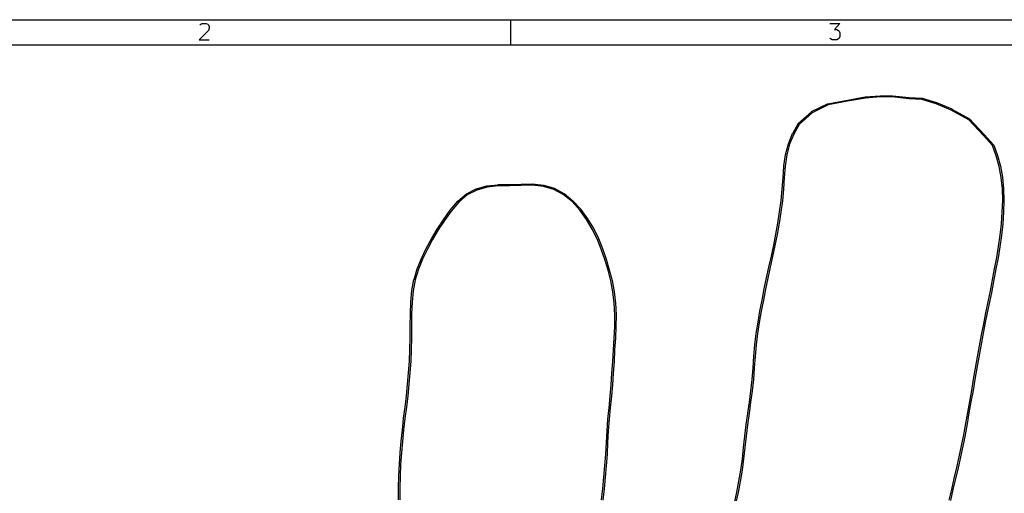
# Model space of a CAD drawing. Header units: inches. Extents: x 0.4 to 11.3, y -7.9 to -0.4.
# Tile 5 of 9: x 2.8 to 5.9, y -1.9 to -0.4. Entities that reach past the tile are written whole.
import ezdxf

# ---------------------------------------------------------------- set-up
doc = ezdxf.new("R2010")
doc.units = ezdxf.units.IN
doc.header["$MEASUREMENT"] = 0
doc.layers.add('Edge.Cuts', color=254, linetype='CONTINUOUS', true_color=0xd0d2cd)

msp = doc.modelspace()

# ---------------------------------------------------------------- linework, layer by layer
at = {"layer": 'BLACK', "linetype": 'CONTINUOUS'}
for p, q in [((0.3937, -0.3937), (11.2993, -0.3937)), ((4.3307, -0.4724), (4.3307, -0.3937)), ((3.3869, -0.4272), (3.3577, -0.4564)), ((3.3601, -0.4101), (3.3625, -0.4077)), ((3.3625, -0.4077), (3.3674, -0.4053)), ((3.3674, -0.4053), (3.3796, -0.4053)), ((3.3796, -0.4053), (3.3845, -0.4077)), ((3.3845, -0.4077), (3.3869, -0.4101)), ((3.3869, -0.4101), (3.3893, -0.415)), ((3.3893, -0.4199), (3.3869, -0.4272)), ((3.3893, -0.415), (3.3893, -0.4199)), ((5.3262, -0.4053), (5.3578, -0.4053)), ((5.3578, -0.4053), (5.3408, -0.4248)), ((5.3408, -0.4248), (5.3481, -0.4248)), ((5.3481, -0.4248), (5.353, -0.4272)), ((5.353, -0.4272), (5.3554, -0.4296)), ((5.3554, -0.4296), (5.3578, -0.4345)), ((3.3577, -0.4564), (3.3893, -0.4564)), ((5.3286, -0.454), (5.3262, -0.4516)), ((5.3335, -0.4564), (5.3286, -0.454)), ((5.3481, -0.4564), (5.3335, -0.4564)), ((5.353, -0.454), (5.3481, -0.4564)), ((5.3554, -0.4516), (5.353, -0.454)), ((5.3578, -0.4467), (5.3554, -0.4516)), ((5.3578, -0.4345), (5.3578, -0.4467)), ((0.4724, -0.4724), (11.2206, -0.4724))]:
    msp.add_line(p, q, dxfattribs=at)
at = {"layer": 'Edge.Cuts', "linetype": 'CONTINUOUS'}
for p, q in [((5.3201, -0.6563), (5.3811, -0.6449)), ((5.3811, -0.6449), (5.4369, -0.6348)), ((5.3811, -0.6449), (5.3811, -0.6449)), ((5.3811, -0.6449), (5.3811, -0.6449)), ((5.4375, -0.6387), (5.3818, -0.6488)), ((5.4369, -0.6348), (5.437, -0.6348)), ((5.437, -0.6348), (5.4371, -0.6347)), ((5.4371, -0.6347), (5.484, -0.6312)), ((5.4842, -0.6351), (5.4375, -0.6387)), ((5.484, -0.6312), (5.4841, -0.6312)), ((5.4841, -0.6312), (5.4842, -0.6312)), ((5.4842, -0.6312), (5.5214, -0.6312)), ((5.5213, -0.6351), (5.4842, -0.6351)), ((5.5735, -0.6407), (5.5213, -0.6351)), ((5.5214, -0.6312), (5.5215, -0.6312)), ((5.5215, -0.6312), (5.5216, -0.6312)), ((5.5216, -0.6312), (5.5738, -0.6368)), ((5.5736, -0.6408), (5.5735, -0.6407)), ((5.5735, -0.6407), (5.5735, -0.6407)), ((5.614, -0.6429), (5.5736, -0.6408)), ((5.5738, -0.6368), (5.6144, -0.639)), ((5.6581, -0.6566), (5.614, -0.6429)), ((5.6144, -0.639), (5.6147, -0.639)), ((5.6147, -0.639), (5.6149, -0.6391)), ((5.6149, -0.6391), (5.6594, -0.6529)), ((5.2696, -0.6808), (5.3196, -0.6565)), ((5.3211, -0.6602), (5.2716, -0.6843)), ((5.3196, -0.6565), (5.3198, -0.6564)), ((5.3198, -0.6564), (5.3201, -0.6563)), ((5.3818, -0.6488), (5.3211, -0.6602)), ((5.7054, -0.6763), (5.6581, -0.6566)), ((5.6594, -0.6529), (5.6595, -0.6529)), ((5.6595, -0.6529), (5.6596, -0.6529)), ((5.6596, -0.6529), (5.707, -0.6727)), ((5.707, -0.6727), (5.7071, -0.6728)), ((5.7071, -0.6728), (5.7072, -0.6728)), ((5.7072, -0.6728), (5.7623, -0.7033)), ((5.228, -0.7183), (5.2691, -0.6812)), ((5.2716, -0.6843), (5.2309, -0.721)), ((5.2691, -0.6812), (5.2694, -0.681)), ((5.2694, -0.681), (5.2696, -0.6808)), ((5.7601, -0.7066), (5.7054, -0.6763)), ((5.8065, -0.756), (5.7601, -0.7066)), ((5.7623, -0.7033), (5.7625, -0.7035)), ((5.7625, -0.7035), (5.7627, -0.7037)), ((5.7627, -0.7037), (5.8094, -0.7533)), ((5.2104, -0.7492), (5.2276, -0.7188)), ((5.2309, -0.721), (5.2139, -0.7511)), ((5.2276, -0.7188), (5.2278, -0.7186)), ((5.2278, -0.7186), (5.228, -0.7183)), ((5.1972, -0.7817), (5.2103, -0.7495)), ((5.2139, -0.7511), (5.2009, -0.783)), ((5.2103, -0.7495), (5.2104, -0.7493)), ((5.2104, -0.7493), (5.2104, -0.7492)), ((5.8342, -0.787), (5.8065, -0.756)), ((5.8094, -0.7533), (5.8094, -0.7534)), ((5.8094, -0.7534), (5.8094, -0.7534)), ((5.8094, -0.7534), (5.8374, -0.7847)), ((5.1882, -0.8155), (5.1971, -0.7819)), ((5.2009, -0.783), (5.1921, -0.8164)), ((5.1971, -0.7819), (5.1972, -0.7818)), ((5.1972, -0.7818), (5.1972, -0.7817)), ((5.8458, -0.819), (5.8342, -0.787)), ((5.8374, -0.7847), (5.8376, -0.785)), ((5.8376, -0.785), (5.8378, -0.7853)), ((5.8378, -0.7853), (5.8495, -0.8177)), ((5.183, -0.8508), (5.1882, -0.8157)), ((5.1921, -0.8164), (5.1869, -0.8513)), ((5.1882, -0.8156), (5.1882, -0.8155)), ((5.1882, -0.8157), (5.1882, -0.8156)), ((5.8549, -0.8523), (5.8458, -0.819)), ((5.8495, -0.8177), (5.8496, -0.8178)), ((5.8496, -0.8178), (5.8496, -0.8179)), ((5.8496, -0.8179), (5.8588, -0.8513)), ((5.1803, -0.887), (5.183, -0.8509)), ((5.183, -0.8509), (5.183, -0.8508)), ((5.183, -0.8509), (5.183, -0.8509)), ((5.1869, -0.8513), (5.1842, -0.8873)), ((5.8617, -0.8869), (5.8549, -0.8523)), ((5.8588, -0.8513), (5.8588, -0.8514)), ((5.8588, -0.8514), (5.8588, -0.8515)), ((5.8588, -0.8515), (5.8656, -0.8862)), ((5.1777, -0.9232), (5.1803, -0.8871)), ((5.1803, -0.8871), (5.1803, -0.887)), ((5.1803, -0.887), (5.1803, -0.887)), ((5.1842, -0.8873), (5.1817, -0.9235)), ((5.8649, -0.9222), (5.8617, -0.8869)), ((5.8656, -0.8862), (5.8656, -0.8863)), ((5.8656, -0.8863), (5.8656, -0.8864)), ((5.8656, -0.8864), (5.8689, -0.922)), ((4.2232, -0.9221), (4.256, -0.9128)), ((4.257, -0.9167), (4.2245, -0.9259)), ((4.256, -0.9128), (4.2562, -0.9128)), ((4.2562, -0.9128), (4.2564, -0.9128)), ((4.2564, -0.9128), (4.291, -0.9092)), ((4.2913, -0.9131), (4.257, -0.9167)), ((4.291, -0.9092), (4.2911, -0.9091)), ((4.291, -0.9092), (4.291, -0.9092)), ((4.2911, -0.9091), (4.3267, -0.9086)), ((4.3268, -0.9125), (4.2913, -0.9131)), ((4.3267, -0.9086), (4.3626, -0.9075)), ((4.3627, -0.9114), (4.3268, -0.9125)), ((4.3268, -0.9125), (4.3268, -0.9125)), ((4.3268, -0.9125), (4.3268, -0.9125)), ((4.3626, -0.9075), (4.3982, -0.9069)), ((4.3626, -0.9075), (4.3626, -0.9075)), ((4.3626, -0.9075), (4.3626, -0.9075)), ((4.3982, -0.9108), (4.3627, -0.9114)), ((4.3982, -0.9069), (4.3984, -0.9069)), ((4.4324, -0.9144), (4.3982, -0.9108)), ((4.3984, -0.9069), (4.3985, -0.9069)), ((4.3985, -0.9069), (4.433, -0.9105)), ((4.4644, -0.924), (4.4324, -0.9144)), ((4.433, -0.9105), (4.4332, -0.9105)), ((4.4332, -0.9105), (4.4333, -0.9105)), ((4.4333, -0.9105), (4.4657, -0.9203)), ((4.4657, -0.9203), (4.4659, -0.9204)), ((4.4659, -0.9204), (4.4661, -0.9204)), ((4.4661, -0.9204), (4.4965, -0.9366)), ((5.8689, -0.922), (5.8689, -0.922)), ((5.8689, -0.922), (5.8689, -0.9221)), ((4.1654, -0.9608), (4.1922, -0.9381)), ((4.1946, -0.9413), (4.168, -0.9637)), ((4.1922, -0.9381), (4.1924, -0.938)), ((4.1924, -0.938), (4.1926, -0.9379)), ((4.1926, -0.9379), (4.2228, -0.9223)), ((4.2245, -0.9259), (4.1946, -0.9413)), ((4.2228, -0.9223), (4.223, -0.9222)), ((4.223, -0.9222), (4.2232, -0.9221)), ((4.4945, -0.94), (4.4644, -0.924)), ((4.5217, -0.9622), (4.4945, -0.94)), ((4.4965, -0.9366), (4.4966, -0.9367)), ((4.4966, -0.9367), (4.4968, -0.9368)), ((4.4968, -0.9368), (4.5243, -0.9593)), ((5.1746, -0.9591), (5.1777, -0.9232)), ((5.1817, -0.9236), (5.1785, -0.9595)), ((5.1817, -0.9235), (5.1817, -0.9236)), ((5.1817, -0.9236), (5.1817, -0.9236)), ((5.8661, -0.9585), (5.8649, -0.9222)), ((5.8689, -0.9221), (5.87, -0.9584)), ((4.1415, -0.9891), (4.1651, -0.961)), ((4.168, -0.9637), (4.1446, -0.9916)), ((4.1651, -0.961), (4.1653, -0.9609)), ((4.1653, -0.9609), (4.1654, -0.9608)), ((4.5459, -0.9888), (4.5217, -0.9622)), ((4.5243, -0.9593), (4.5244, -0.9594)), ((4.5244, -0.9594), (4.5245, -0.9595)), ((4.5245, -0.9595), (4.5489, -0.9862)), ((5.1697, -0.9943), (5.1746, -0.9591)), ((5.1785, -0.9596), (5.1736, -0.9948)), ((5.1785, -0.9595), (5.1785, -0.9596)), ((5.1785, -0.9596), (5.1785, -0.9596)), ((5.8648, -0.9951), (5.8661, -0.9585)), ((5.87, -0.9586), (5.8688, -0.9953)), ((5.87, -0.9584), (5.87, -0.9585)), ((5.87, -0.9585), (5.87, -0.9586)), ((4.1203, -1.0189), (4.1414, -0.9892)), ((4.1446, -0.9916), (4.1235, -1.0212)), ((4.1414, -0.9892), (4.1415, -0.9892)), ((4.1415, -0.9892), (4.1415, -0.9891)), ((4.5668, -1.0178), (4.5459, -0.9888)), ((4.5489, -0.9862), (4.549, -0.9863)), ((4.549, -0.9863), (4.5491, -0.9864)), ((4.5491, -0.9864), (4.57, -1.0155)), ((5.1639, -1.0291), (5.1697, -0.9943)), ((5.1736, -0.9949), (5.1678, -1.0298)), ((5.1736, -0.9948), (5.1736, -0.9949)), ((5.1736, -0.9949), (5.1736, -0.9949)), ((5.8621, -1.0315), (5.8648, -0.9951)), ((5.8688, -0.9954), (5.866, -1.0318)), ((5.8688, -0.9953), (5.8688, -0.9953)), ((5.8688, -0.9953), (5.8688, -0.9954)), ((4.101, -1.0484), (4.1202, -1.019)), ((4.1235, -1.0212), (4.1043, -1.0505)), ((4.1202, -1.019), (4.1203, -1.019)), ((4.1203, -1.019), (4.1203, -1.0189)), ((4.585, -1.0478), (4.5668, -1.0178)), ((4.57, -1.0155), (4.57, -1.0156)), ((4.57, -1.0156), (4.5701, -1.0157)), ((4.5701, -1.0157), (4.5885, -1.0458)), ((5.1581, -1.0639), (5.1639, -1.0291)), ((5.1678, -1.0298), (5.162, -1.0646)), ((5.1678, -1.0298), (5.1678, -1.0298)), ((5.1678, -1.0298), (5.1678, -1.0298)), ((5.858, -1.0671), (5.8621, -1.0315)), ((5.866, -1.0319), (5.8619, -1.0676)), ((5.866, -1.0318), (5.866, -1.0319)), ((5.866, -1.0319), (5.866, -1.0319)), ((4.0832, -1.0784), (4.1009, -1.0485)), ((4.1043, -1.0505), (4.0866, -1.0804)), ((4.1009, -1.0485), (4.101, -1.0484)), ((4.101, -1.0484), (4.101, -1.0484)), ((4.6005, -1.0784), (4.585, -1.0478)), ((4.5885, -1.0458), (4.5885, -1.0459)), ((4.5885, -1.0459), (4.5885, -1.0459)), ((4.5885, -1.0459), (4.6041, -1.0767)), ((5.1512, -1.0983), (5.1581, -1.0639)), ((5.162, -1.0647), (5.1551, -1.0991)), ((5.162, -1.0646), (5.162, -1.0646)), ((5.162, -1.0646), (5.162, -1.0647)), ((5.8532, -1.1024), (5.858, -1.0671)), ((5.8619, -1.0676), (5.8571, -1.1029)), ((5.8619, -1.0676), (5.8619, -1.0676)), ((5.8619, -1.0676), (5.8619, -1.0676)), ((4.0667, -1.1089), (4.0832, -1.0784)), ((4.0866, -1.0804), (4.0702, -1.1107)), ((4.0832, -1.0784), (4.0832, -1.0784)), ((4.0832, -1.0784), (4.0832, -1.0784)), ((4.6131, -1.1103), (4.6005, -1.0784)), ((4.6041, -1.0767), (4.6041, -1.0768)), ((4.6041, -1.0768), (4.6042, -1.0769)), ((4.6042, -1.0769), (4.6168, -1.1089)), ((5.144, -1.1325), (5.1512, -1.0983)), ((5.1551, -1.0991), (5.1479, -1.1334)), ((5.1551, -1.0991), (5.1551, -1.0991)), ((5.1551, -1.0991), (5.1551, -1.0991)), ((5.8476, -1.1372), (5.8532, -1.1024)), ((5.8571, -1.103), (5.8515, -1.1379)), ((5.8571, -1.1029), (5.8571, -1.1029)), ((5.8571, -1.1029), (5.8571, -1.103)), ((4.0514, -1.1399), (4.0667, -1.1089)), ((4.0702, -1.1107), (4.055, -1.1416)), ((4.0667, -1.1089), (4.0667, -1.1089)), ((4.0667, -1.1089), (4.0667, -1.1089)), ((4.6244, -1.1428), (4.6131, -1.1103)), ((4.6168, -1.1089), (4.6168, -1.109)), ((4.6168, -1.109), (4.6168, -1.109)), ((4.6168, -1.109), (4.6282, -1.1416)), ((5.1362, -1.1665), (5.144, -1.1325)), ((5.1479, -1.1334), (5.1401, -1.1674)), ((5.1479, -1.1334), (5.1479, -1.1334)), ((5.1479, -1.1334), (5.1479, -1.1334)), ((4.0384, -1.1719), (4.0514, -1.14)), ((4.055, -1.1416), (4.0421, -1.1733)), ((4.0514, -1.14), (4.0514, -1.1399)), ((4.0514, -1.1399), (4.0514, -1.1399)), ((4.6342, -1.1759), (4.6244, -1.1428)), ((4.6282, -1.1416), (4.6282, -1.1416)), ((4.6282, -1.1416), (4.6282, -1.1417)), ((4.6282, -1.1417), (4.638, -1.1748)), ((5.1288, -1.2007), (5.1362, -1.1666)), ((5.1401, -1.1674), (5.1326, -1.2015)), ((5.1362, -1.1666), (5.1362, -1.1665)), ((5.1362, -1.1665), (5.1362, -1.1665)), ((5.8409, -1.1717), (5.8476, -1.1372)), ((5.8515, -1.1379), (5.8448, -1.1724)), ((5.8515, -1.1379), (5.8515, -1.1379)), ((5.8515, -1.1379), (5.8515, -1.1379)), ((4.0284, -1.2052), (4.0383, -1.1721)), ((4.0421, -1.1733), (4.0322, -1.2062)), ((4.0383, -1.1721), (4.0384, -1.172)), ((4.0384, -1.172), (4.0384, -1.1719)), ((4.6428, -1.2095), (4.6342, -1.1759)), ((4.638, -1.1748), (4.638, -1.1749)), ((4.638, -1.1749), (4.638, -1.1749)), ((4.638, -1.1749), (4.6466, -1.2086)), ((5.8344, -1.2062), (5.8409, -1.1717)), ((5.8448, -1.1724), (5.8382, -1.2069)), ((5.8409, -1.1717), (5.8409, -1.1717)), ((5.8409, -1.1717), (5.8409, -1.1717)), ((4.0218, -1.2399), (4.0283, -1.2054)), ((4.0322, -1.2062), (4.0257, -1.2406)), ((4.0283, -1.2054), (4.0284, -1.2053)), ((4.0284, -1.2053), (4.0284, -1.2052)), ((4.6488, -1.2441), (4.6428, -1.2095)), ((4.6466, -1.2086), (4.6466, -1.2087)), ((4.6466, -1.2087), (4.6467, -1.2087)), ((4.6467, -1.2087), (4.6527, -1.2435)), ((5.1217, -1.2351), (5.1288, -1.2007)), ((5.1326, -1.2015), (5.1255, -1.2358)), ((5.1288, -1.2007), (5.1288, -1.2007)), ((5.1288, -1.2007), (5.1288, -1.2007)), ((5.8277, -1.2407), (5.8344, -1.2062)), ((5.8382, -1.207), (5.8316, -1.2414)), ((5.8382, -1.2069), (5.8382, -1.207)), ((5.8382, -1.207), (5.8382, -1.207)), ((4.0183, -1.2759), (4.0218, -1.2401)), ((4.0218, -1.24), (4.0218, -1.2399)), ((4.0218, -1.2401), (4.0218, -1.24)), ((4.0257, -1.2406), (4.0222, -1.2762)), ((4.6533, -1.2797), (4.6488, -1.2441)), ((4.6527, -1.2435), (4.6527, -1.2435)), ((4.6527, -1.2435), (4.6527, -1.2436)), ((4.6527, -1.2436), (4.6572, -1.2793)), ((5.1151, -1.2696), (5.1217, -1.2351)), ((5.1255, -1.2358), (5.119, -1.2703)), ((5.1217, -1.2351), (5.1217, -1.2351)), ((5.1217, -1.2351), (5.1217, -1.2351)), ((5.8207, -1.275), (5.8277, -1.2407)), ((5.8316, -1.2415), (5.8246, -1.2758)), ((5.8316, -1.2414), (5.8316, -1.2415)), ((5.8316, -1.2415), (5.8316, -1.2415)), ((4.0172, -1.3128), (4.0183, -1.2761)), ((4.0183, -1.276), (4.0183, -1.2759)), ((4.0183, -1.2761), (4.0183, -1.276)), ((4.0222, -1.2762), (4.0211, -1.3129)), ((4.6551, -1.3157), (4.6533, -1.2797)), ((4.6572, -1.2793), (4.6572, -1.2793)), ((4.6572, -1.2793), (4.6573, -1.2794)), ((4.6573, -1.2794), (4.659, -1.3155)), ((5.1084, -1.3041), (5.1151, -1.2696)), ((5.119, -1.2704), (5.1123, -1.3048)), ((5.119, -1.2703), (5.119, -1.2704)), ((5.119, -1.2704), (5.119, -1.2704)), ((5.8135, -1.3093), (5.8207, -1.275)), ((5.8246, -1.2758), (5.8174, -1.3101)), ((5.8246, -1.2758), (5.8246, -1.2758)), ((5.8246, -1.2758), (5.8246, -1.2758)), ((4.0169, -1.35), (4.0172, -1.3129)), ((4.0172, -1.3129), (4.0172, -1.3128)), ((4.0172, -1.3129), (4.0172, -1.3129)), ((4.0211, -1.3129), (4.0208, -1.3501)), ((4.6549, -1.3523), (4.6551, -1.3157)), ((4.659, -1.3156), (4.6588, -1.3524)), ((4.659, -1.3155), (4.659, -1.3156)), ((4.659, -1.3156), (4.659, -1.3156)), ((5.1022, -1.3388), (5.1084, -1.3041)), ((5.1123, -1.3048), (5.1061, -1.3395)), ((5.1084, -1.3041), (5.1084, -1.3041)), ((5.1084, -1.3041), (5.1084, -1.3041)), ((5.8068, -1.3438), (5.8135, -1.3093)), ((5.8174, -1.3101), (5.8107, -1.3446)), ((5.8135, -1.3093), (5.8135, -1.3093)), ((5.8135, -1.3093), (5.8135, -1.3093)), ((4.0166, -1.3872), (4.0169, -1.35)), ((4.0169, -1.35), (4.0169, -1.35)), ((4.0208, -1.3501), (4.0206, -1.3872)), ((4.0208, -1.3501), (4.0208, -1.3501)), ((4.0208, -1.3501), (4.0208, -1.3501)), ((5.0969, -1.3739), (5.1022, -1.3389)), ((5.1061, -1.3395), (5.1008, -1.3745)), ((5.1022, -1.3389), (5.1022, -1.3388)), ((5.1022, -1.3388), (5.1022, -1.3388)), ((5.8001, -1.3783), (5.8068, -1.3438)), ((5.8107, -1.3446), (5.804, -1.379)), ((5.8068, -1.3438), (5.8068, -1.3438)), ((5.8068, -1.3438), (5.8068, -1.3438)), ((5.8107, -1.3446), (5.8107, -1.3446)), ((4.6531, -1.3888), (4.6549, -1.3523)), ((4.6588, -1.3525), (4.6571, -1.389)), ((4.6588, -1.3524), (4.6588, -1.3524)), ((4.6588, -1.3524), (4.6588, -1.3525)), ((5.0928, -1.4096), (5.0969, -1.374)), ((5.1008, -1.3745), (5.0968, -1.41)), ((5.0969, -1.374), (5.0969, -1.3739)), ((5.0969, -1.374), (5.0969, -1.374)), ((5.7935, -1.4128), (5.8001, -1.3783)), ((5.804, -1.379), (5.7973, -1.4135)), ((5.8001, -1.3783), (5.8001, -1.3783)), ((5.8001, -1.3783), (5.8001, -1.3783)), ((5.804, -1.379), (5.804, -1.379)), ((4.0156, -1.424), (4.0166, -1.3872)), ((4.0206, -1.3873), (4.0196, -1.4241)), ((4.0206, -1.3872), (4.0206, -1.3872)), ((4.0206, -1.3872), (4.0206, -1.3873)), ((4.6508, -1.4254), (4.6531, -1.3888)), ((4.6571, -1.389), (4.6547, -1.4256)), ((4.6571, -1.389), (4.6571, -1.389)), ((4.6571, -1.389), (4.6571, -1.389)), ((5.0893, -1.4454), (5.0928, -1.4096)), ((5.0928, -1.4096), (5.0928, -1.4096)), ((5.0928, -1.4096), (5.0928, -1.4096)), ((5.0968, -1.41), (5.0933, -1.4458)), ((5.7875, -1.4476), (5.7935, -1.4128)), ((5.7973, -1.4135), (5.7914, -1.4483)), ((5.7935, -1.4128), (5.7935, -1.4128)), ((5.7935, -1.4128), (5.7935, -1.4128)), ((4.0142, -1.4606), (4.0156, -1.424)), ((4.0196, -1.4241), (4.0181, -1.4608)), ((4.0196, -1.4241), (4.0196, -1.4241)), ((4.0196, -1.4241), (4.0196, -1.4241)), ((4.6487, -1.4618), (4.6508, -1.4254)), ((4.6508, -1.4254), (4.6508, -1.4254)), ((4.6508, -1.4254), (4.6508, -1.4254)), ((4.6547, -1.4256), (4.6527, -1.462)), ((4.0117, -1.4967), (4.0142, -1.4606)), ((4.0181, -1.4608), (4.0156, -1.497)), ((4.0181, -1.4608), (4.0181, -1.4608)), ((4.0181, -1.4608), (4.0181, -1.4608)), ((4.6464, -1.498), (4.6487, -1.4618)), ((4.6527, -1.462), (4.6503, -1.4983)), ((4.6527, -1.462), (4.6527, -1.462)), ((4.6527, -1.462), (4.6527, -1.462)), ((5.0868, -1.4816), (5.0893, -1.4455)), ((5.0893, -1.4455), (5.0894, -1.4454)), ((5.0894, -1.4454), (5.0893, -1.4454)), ((5.0933, -1.4458), (5.0907, -1.4819)), ((5.7814, -1.4823), (5.7875, -1.4476)), ((5.7914, -1.4483), (5.7852, -1.483)), ((5.7914, -1.4483), (5.7914, -1.4483)), ((5.7914, -1.4483), (5.7914, -1.4483)), ((4.0084, -1.5326), (4.0117, -1.4967)), ((4.0156, -1.4971), (4.0124, -1.533)), ((4.0156, -1.497), (4.0156, -1.497)), ((4.0156, -1.497), (4.0156, -1.4971)), ((4.6438, -1.5342), (4.6464, -1.498)), ((4.6464, -1.498), (4.6464, -1.498)), ((4.6503, -1.4983), (4.6478, -1.5345)), ((4.6503, -1.4983), (4.6503, -1.4983)), ((4.6503, -1.4983), (4.6503, -1.4983)), ((5.0842, -1.5178), (5.0868, -1.4816)), ((5.0868, -1.4816), (5.0868, -1.4816)), ((5.0907, -1.4819), (5.0881, -1.5181)), ((5.0907, -1.4819), (5.0907, -1.4819)), ((5.0907, -1.4819), (5.0907, -1.4819)), ((5.7753, -1.5171), (5.7814, -1.4823)), ((5.7852, -1.483), (5.7792, -1.5177)), ((5.7814, -1.4823), (5.7814, -1.4823)), ((5.7814, -1.4823), (5.7814, -1.4823)), ((4.0051, -1.5685), (4.0084, -1.5326)), ((4.0124, -1.533), (4.009, -1.5689)), ((4.0124, -1.533), (4.0124, -1.533)), ((4.0124, -1.533), (4.0124, -1.533)), ((4.6404, -1.57), (4.6438, -1.5342)), ((4.6478, -1.5346), (4.6444, -1.5704)), ((4.6478, -1.5345), (4.6478, -1.5345)), ((4.6478, -1.5345), (4.6478, -1.5346)), ((5.0803, -1.5533), (5.0842, -1.5178)), ((5.0881, -1.5182), (5.0842, -1.5538)), ((5.0881, -1.5181), (5.0881, -1.5181)), ((5.0881, -1.5181), (5.0881, -1.5182)), ((5.7694, -1.5519), (5.7753, -1.5171)), ((5.7792, -1.5177), (5.7733, -1.5525)), ((5.7753, -1.5171), (5.7753, -1.5171)), ((5.7753, -1.5171), (5.7753, -1.5171)), ((5.0752, -1.5885), (5.0803, -1.5533)), ((5.0842, -1.5539), (5.0791, -1.589)), ((5.0842, -1.5538), (5.0842, -1.5538)), ((5.0842, -1.5538), (5.0842, -1.5539)), ((5.7631, -1.5865), (5.7694, -1.5519)), ((5.7733, -1.5526), (5.767, -1.5872)), ((5.7733, -1.5525), (5.7733, -1.5525)), ((5.7733, -1.5525), (5.7733, -1.5526)), ((4.0007, -1.6039), (4.0051, -1.5685)), ((4.009, -1.5689), (4.0046, -1.6044)), ((4.009, -1.5689), (4.009, -1.5689)), ((4.009, -1.5689), (4.009, -1.5689)), ((4.6373, -1.606), (4.6404, -1.5701)), ((4.6404, -1.5701), (4.6404, -1.57)), ((4.6404, -1.5701), (4.6404, -1.5701)), ((4.6444, -1.5704), (4.6412, -1.6064)), ((5.0702, -1.6236), (5.0752, -1.5885)), ((5.0791, -1.589), (5.0741, -1.6242)), ((5.0791, -1.589), (5.0791, -1.589)), ((5.0791, -1.589), (5.0791, -1.589)), ((5.7569, -1.6212), (5.7631, -1.5865)), ((5.767, -1.5872), (5.7607, -1.6219)), ((5.7631, -1.5865), (5.7631, -1.5865)), ((5.7631, -1.5865), (5.7631, -1.5865)), ((5.767, -1.5872), (5.767, -1.5872)), ((3.9961, -1.6392), (4.0007, -1.6039)), ((4.0046, -1.6044), (4, -1.6397)), ((4.0046, -1.6044), (4.0046, -1.6044)), ((4.0046, -1.6044), (4.0046, -1.6044)), ((4.6337, -1.6417), (4.6373, -1.606)), ((4.6412, -1.6064), (4.6376, -1.6421)), ((4.6412, -1.6064), (4.6412, -1.6064)), ((4.6412, -1.6064), (4.6412, -1.6064)), ((5.0656, -1.659), (5.0702, -1.6237)), ((5.0741, -1.6242), (5.0695, -1.6595)), ((5.0702, -1.6237), (5.0702, -1.6236)), ((5.0702, -1.6236), (5.0702, -1.6236)), ((5.7508, -1.6559), (5.7569, -1.6212)), ((5.7607, -1.6219), (5.7546, -1.6566)), ((5.7569, -1.6212), (5.7569, -1.6212)), ((5.7569, -1.6212), (5.7569, -1.6212)), ((3.9922, -1.6749), (3.9961, -1.6393)), ((3.9961, -1.6393), (3.9961, -1.6392)), ((3.9961, -1.6392), (3.9961, -1.6392)), ((4, -1.6397), (3.9961, -1.6753)), ((4.631, -1.6779), (4.6337, -1.6418)), ((4.6337, -1.6418), (4.6337, -1.6417)), ((4.6337, -1.6417), (4.6337, -1.6417)), ((4.6376, -1.6421), (4.6349, -1.6782)), ((5.0611, -1.6944), (5.0656, -1.659)), ((5.0695, -1.6595), (5.065, -1.6949)), ((5.0656, -1.659), (5.0656, -1.659)), ((5.0656, -1.659), (5.0656, -1.659)), ((5.7447, -1.6906), (5.7508, -1.6559)), ((5.7546, -1.6566), (5.7486, -1.6913)), ((5.7508, -1.6559), (5.7508, -1.6559)), ((5.7508, -1.6559), (5.7508, -1.6559)), ((5.7546, -1.6566), (5.7546, -1.6566)), ((3.9887, -1.7107), (3.9922, -1.6749)), ((3.9922, -1.6749), (3.9922, -1.6749)), ((3.9922, -1.6749), (3.9922, -1.6749)), ((3.9961, -1.6753), (3.9926, -1.7111)), ((4.6288, -1.7143), (4.631, -1.6779)), ((4.631, -1.6779), (4.631, -1.6779)), ((4.631, -1.6779), (4.631, -1.6779)), ((4.6349, -1.6782), (4.6327, -1.7145)), ((3.9852, -1.7465), (3.9887, -1.7107)), ((3.9887, -1.7107), (3.9887, -1.7107)), ((3.9887, -1.7107), (3.9887, -1.7107)), ((3.9926, -1.7111), (3.9891, -1.7469)), ((4.6269, -1.7508), (4.6288, -1.7143)), ((4.6288, -1.7143), (4.6288, -1.7143)), ((4.6288, -1.7143), (4.6288, -1.7143)), ((4.6327, -1.7145), (4.6309, -1.751)), ((5.0574, -1.7301), (5.0611, -1.6945)), ((5.0611, -1.6945), (5.0611, -1.6944)), ((5.0611, -1.6944), (5.0611, -1.6944)), ((5.065, -1.6949), (5.0613, -1.7306)), ((5.7378, -1.725), (5.7447, -1.6906)), ((5.7486, -1.6914), (5.7416, -1.7258)), ((5.7486, -1.6913), (5.7486, -1.6914)), ((5.7486, -1.6914), (5.7486, -1.6914)), ((3.9827, -1.7828), (3.9852, -1.7466)), ((3.9852, -1.7466), (3.9852, -1.7465)), ((3.9852, -1.7465), (3.9852, -1.7465)), ((3.9891, -1.7469), (3.9866, -1.783)), ((4.6242, -1.7869), (4.6269, -1.7508)), ((4.6309, -1.7511), (4.6281, -1.7872)), ((4.6309, -1.751), (4.6309, -1.751)), ((4.6309, -1.751), (4.6309, -1.7511)), ((5.0534, -1.7657), (5.0574, -1.7301)), ((5.0613, -1.7306), (5.0573, -1.7662)), ((5.0613, -1.7306), (5.0613, -1.7306)), ((5.0613, -1.7306), (5.0613, -1.7306)), ((5.7305, -1.7592), (5.7378, -1.725)), ((5.7416, -1.7258), (5.7344, -1.76)), ((5.7416, -1.7258), (5.7416, -1.7258)), ((5.7416, -1.7258), (5.7416, -1.7258)), ((5.0485, -1.8009), (5.0534, -1.7657)), ((5.0573, -1.7662), (5.0524, -1.8015)), ((5.0573, -1.7662), (5.0573, -1.7662)), ((5.0573, -1.7662), (5.0573, -1.7662)), ((5.7228, -1.7932), (5.7305, -1.7592)), ((5.7344, -1.7601), (5.7266, -1.7941)), ((5.7344, -1.76), (5.7344, -1.76)), ((5.7344, -1.76), (5.7344, -1.7601)), ((3.9811, -1.8194), (3.9827, -1.7828)), ((3.9827, -1.7828), (3.9827, -1.7828)), ((3.9827, -1.7828), (3.9827, -1.7828)), ((3.9866, -1.783), (3.985, -1.8196)), ((4.6213, -1.8229), (4.6242, -1.7869)), ((4.6281, -1.7872), (4.6253, -1.8232)), ((4.6281, -1.7872), (4.6281, -1.7872)), ((4.6281, -1.7872), (4.6281, -1.7872)), ((5.0427, -1.8357), (5.0485, -1.8009)), ((5.0524, -1.8015), (5.0466, -1.8364)), ((5.0524, -1.8015), (5.0524, -1.8015)), ((5.0524, -1.8015), (5.0524, -1.8015)), ((5.7146, -1.827), (5.7228, -1.7932)), ((5.7266, -1.7941), (5.7184, -1.828)), ((5.7266, -1.7941), (5.7266, -1.7941)), ((5.7266, -1.7941), (5.7266, -1.7941)), ((3.9801, -1.8563), (3.9811, -1.8194)), ((3.9811, -1.8194), (3.9811, -1.8194)), ((3.9811, -1.8194), (3.9811, -1.8194)), ((3.985, -1.8196), (3.984, -1.8564)), ((4.6179, -1.8587), (4.6213, -1.8229)), ((4.6253, -1.8233), (4.6218, -1.8591)), ((4.6253, -1.8232), (4.6252, -1.8233)), ((4.6252, -1.8233), (4.6253, -1.8233)), ((5.0361, -1.8702), (5.0427, -1.8357)), ((5.0466, -1.8364), (5.0399, -1.8709)), ((5.0466, -1.8364), (5.0466, -1.8364)), ((5.0466, -1.8364), (5.0466, -1.8364)), ((5.7067, -1.8611), (5.7146, -1.8271)), ((5.7184, -1.828), (5.7105, -1.8619)), ((5.7146, -1.8271), (5.7146, -1.827)), ((5.7146, -1.8271), (5.7146, -1.8271)), ((3.9798, -1.8934), (3.9801, -1.8563)), ((3.9801, -1.8563), (3.9801, -1.8563)), ((3.9801, -1.8563), (3.9801, -1.8563)), ((3.984, -1.8564), (3.9837, -1.8935)), ((4.6139, -1.8943), (4.6179, -1.8587)), ((4.6218, -1.8591), (4.6178, -1.8947)), ((4.6218, -1.8591), (4.6218, -1.8591)), ((4.6218, -1.8591), (4.6218, -1.8591)), ((5.0286, -1.9043), (5.0361, -1.8702)), ((5.0399, -1.871), (5.0324, -1.9051)), ((5.0399, -1.8709), (5.0399, -1.8709)), ((5.0399, -1.8709), (5.0399, -1.871)), ((5.6994, -1.8953), (5.7067, -1.8611)), ((5.7105, -1.8619), (5.7032, -1.8961)), ((5.7067, -1.8611), (5.7067, -1.8611)), ((5.7067, -1.8611), (5.7067, -1.8611))]:
    msp.add_line(p, q, dxfattribs=at)

doc.saveas('drawing.dxf')
